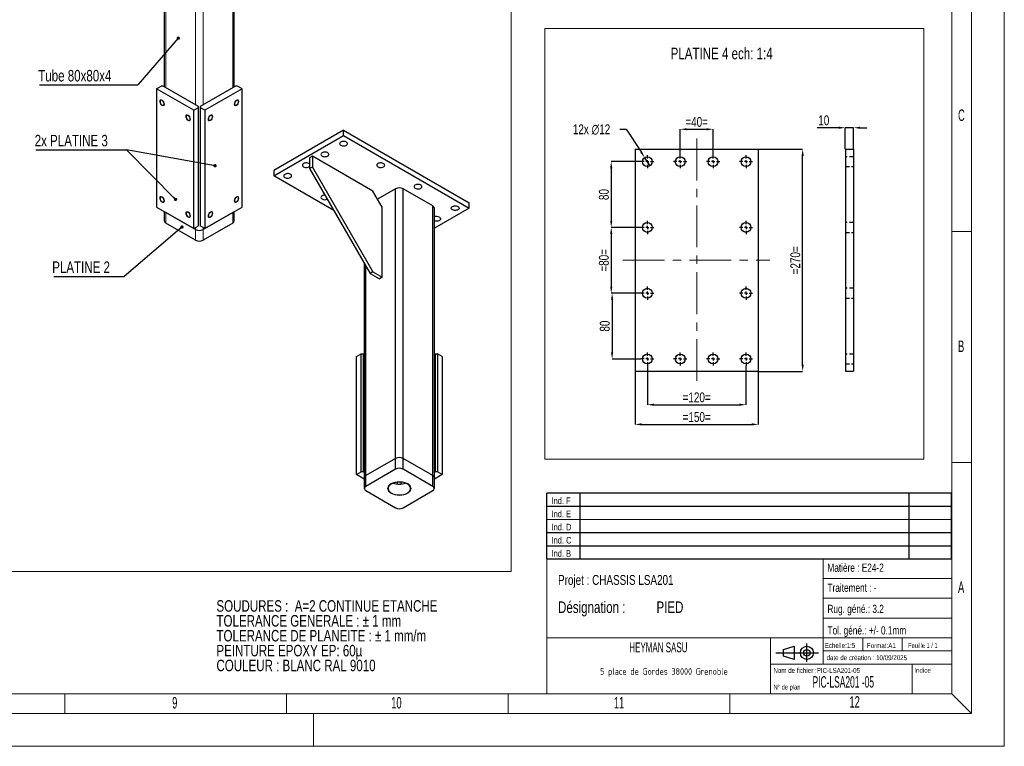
# Model space of a CAD drawing. Header units: millimetres. Extents: x 0 to 841, y 0 to 594.
# Tile 5 of 8: x 542 to 841, y 0 to 221. Entities that reach past the tile are written whole.
import ezdxf

# ---------------------------------------------------------------- set-up
doc = ezdxf.new("R2010")
doc.units = ezdxf.units.MM
doc.header["$PDSIZE"] = -1
doc.linetypes.add('CENTERX2', pattern=[20.32, 12.7, -2.54, 2.54, -2.54])
doc.linetypes.add('HIDDEN', pattern=[1.905, 1.27, -0.635])
for name, color, linetype in [('COTES', 1, 'Continuous'), ('NOTES', 6, 'Continuous'), ('TRAIT-FINS', 9, 'Continuous'), ('TRAIT-MIXTES', 3, 'CENTERX2'), ('TRAIT-TIRET', 2, 'HIDDEN')]:
    doc.layers.add(name, color=color, linetype=linetype)
doc.layers.add('TRAIT-FORT', color=4, linetype='Continuous', lineweight=25)
doc.styles.add('SLDTEXTSTYLE0', font='TXT', dxfattribs={"width": 0.75})
doc.styles.add('SLDTEXTSTYLE1', font='TXT', dxfattribs={"width": 0.605})
doc.styles.add('SLDTEXTSTYLE2', font='TXT', dxfattribs={"width": 0.692308})
doc.styles.add('SLDTEXTSTYLE3', font='TXT', dxfattribs={"width": 0.7})
doc.styles.add('SLDTEXTSTYLE4', font='TXT', dxfattribs={"width": 0.548009})
doc.styles.add('SLDTEXTSTYLE5', font='ISOCP3', dxfattribs={"width": 0.96})
doc.dimstyles.new('SLDDIMSTYLE1', dxfattribs={"dimtxt": 3, "dimasz": 2, "dimexe": 0, "dimexo": 0.0625, "dimgap": 0.75, "dimtad": 1, "dimlfac": 4, "dimrnd": 1e-09, "dimzin": 12, "dimdsep": 46, "dimtxsty": 'SLDTEXTSTYLE0', "dimsah": 1, "dimcen": 0.09, "dimadec": 0, "dimazin": 3, "dimtfac": 1, "dimtofl": 0, "dimtmove": 0, "dimatfit": 3, "dimfxl": 1, "dimfrac": 2, "dimtolj": 1, "dimtzin": 12, "dimarcsym": 0})
doc.dimstyles.new('SLDDIMSTYLE2', dxfattribs={"dimtxt": 3, "dimasz": 2, "dimexe": 0, "dimexo": 0.0625, "dimgap": 0.75, "dimtad": 1, "dimlfac": 4, "dimrnd": 1e-09, "dimzin": 12, "dimdsep": 46, "dimtxsty": 'SLDTEXTSTYLE0', "dimsah": 1, "dimcen": 0.09, "dimadec": 0, "dimazin": 3, "dimtfac": 1, "dimtmove": 0, "dimatfit": 0, "dimfxl": 1, "dimfrac": 2, "dimtolj": 1, "dimtzin": 12, "dimarcsym": 0})
doc.dimstyles.new('SLDDIMSTYLE3', dxfattribs={"dimtxt": 3, "dimasz": 2, "dimexe": 0, "dimexo": 0.0625, "dimgap": 0.75, "dimtad": 0, "dimtih": 1, "dimtoh": 1, "dimlfac": 4, "dimrnd": 1e-09, "dimzin": 12, "dimdsep": 46, "dimtxsty": 'SLDTEXTSTYLE0', "dimblk1": 'NONE', "dimsah": 1, "dimcen": 0, "dimadec": 0, "dimazin": 3, "dimtfac": 1, "dimtmove": 0, "dimatfit": 3, "dimldrblk": 'NONE', "dimfxl": 1, "dimfrac": 2, "dimtolj": 1, "dimtzin": 12, "dimarcsym": 0})
doc.dimstyles.new('SLDDIMSTYLE7', dxfattribs={"dimtxt": 0.18, "dimasz": 1, "dimexe": 0, "dimexo": 0.0625, "dimgap": 0, "dimtad": 0, "dimtih": 1, "dimtoh": 1, "dimdec": 0, "dimrnd": 1e-09, "dimzin": 0, "dimdsep": 46, "dimtxsty": 'Standard', "dimblk1": 'DOT', "dimblk2": 'DOT', "dimsah": 1, "dimcen": 0.09, "dimadec": 0, "dimazin": 0, "dimtfac": 1, "dimtdec": 0, "dimtofl": 0, "dimtmove": 0, "dimatfit": 3, "dimldrblk": 'DOT', "dimfxl": 1, "dimfrac": 2, "dimtolj": 1, "dimtzin": 0, "dimarcsym": 0})

# ---------------------------------------------------------------- blocks, each defined once
blk = doc.blocks.new('TAB MODIFS')
for p, q in [((123, 20), (0, 20)), ((0, 0), (0, 20)), ((10, 20), (10, 0)), ((110, 20), (110, 0)), ((123, 0), (123, 20)), ((0, 16), (123, 16)), ((0, 8), (123, 8)), ((0, 4), (123, 4)), ((0, 0), (123, 0))]:
    blk.add_line(p, q)
at = {"color": 7, "linetype": 'Continuous', "lineweight": 18}
blk.add_line((0, 12), (123, 12), dxfattribs=at)
at = {"color": 7}
for tag in ['AUTOATTR0', 'AUTOATTR1', 'AUTOATTR2', 'AUTOATTR3', 'AUTOATTR4', 'AUTOATTR5', 'AUTOATTR6', 'AUTOATTR7', 'AUTOATTR8', 'AUTOATTR9']:
    blk.add_attdef(tag, (0, 0), '', height=1, dxfattribs=at)
at = {"layer": 'NOTES', "color": 211, "char_height": 2, "attachment_point": 1, "style": 'SLDTEXTSTYLE0'}
for s, insert in [('Ind. F', (1.36, 18.66)), ('Ind. E', (1.36, 14.66)), ('Ind. D', (1.36, 10.66)), ('Ind. C', (1.36, 6.66)), ('Ind. B', (1.36, 2.66))]:
    blk.add_mtext(s, dxfattribs=dict(at, insert=insert))
blk = doc.blocks.new('Bloc2')
for p, q in [((2.32, 3.8), (5.55, 4.8)), ((2.32, 1.8), (2.32, 3.8)), ((5.55, 4.8), (5.55, 0.8)), ((9.48, 0), (9.48, 5.6)), ((0, 2.8), (12.98, 2.8)), ((5.55, 0.8), (2.32, 1.8))]:
    blk.add_line(p, q)
for radius in [2, 1]:
    blk.add_circle((9.48, 2.8), radius)
blk = doc.blocks.new('SW_NOTE_0')
at = {"layer": 'NOTES', "color": 0, "char_height": 3.5, "attachment_point": 1, "style": 'SLDTEXTSTYLE0'}
for s, insert in [('SOUDURES :  A=2 CONTINUE ETANCHE', (0, 4.51)), ('TOLERANCE GENERALE : ± 1 mm', (0, -0.01)), ('TOLERANCE DE PLANEITE : ± 1 mm/m', (0, -4.54)), ('PEINTURE EPOXY EP: 60µ', (0, -9.07)), ('COULEUR : BLANC RAL 9010', (0, -13.59))]:
    blk.add_mtext(s, dxfattribs=dict(at, insert=insert))
blk = doc.blocks.new('SW_NOTE_1')
at = {"layer": 'NOTES', "color": 0, "char_height": 3.5, "attachment_point": 1, "style": 'SLDTEXTSTYLE0'}
for s, insert in [('Désignation :', (0, 4.51)), ('PIED', (29.93, 4.51))]:
    blk.add_mtext(s, dxfattribs=dict(at, insert=insert))
blk = doc.blocks.new('SW_NOTE_2')
at = {"layer": 'NOTES', "color": 0, "insert": (20.94, 2.58), "char_height": 2, "attachment_point": 2, "style": 'SLDTEXTSTYLE5'}
blk.add_mtext('5 place de Gordes 38000 Grenoble', dxfattribs=at)
blk = doc.blocks.new('SW_NOTE_19')
at = {"layer": 'NOTES', "color": 0}
blk.add_line((-27.5, 0), (0, 0), dxfattribs=at)
blk.add_line((-27.5, 0), (0, 0), dxfattribs=at)
at = {"layer": 'NOTES', "color": 0, "insert": (-27.87, 4.55), "char_height": 3.5, "attachment_point": 1, "style": 'SLDTEXTSTYLE0'}
blk.add_mtext('2x PLATINE 3', dxfattribs=at)
blk = doc.blocks.new('_Dot')
at = {"color": 0, "linetype": 'ByBlock', "lineweight": -2}
blk.add_line((-0.5, 0), (-1, 0), dxfattribs=at)
at = {"color": 0, "linetype": 'ByBlock', "const_width": 0.5}
blk.add_lwpolyline([(-0.25, 0, 1), (0.25, 0, 1)], format="xyb", close=True, dxfattribs=at)
blk = doc.blocks.new('SW_NOTE_20')
at = {"layer": 'NOTES', "color": 0}
blk.add_line((-21.38, 0), (0, 0), dxfattribs=at)
at = {"layer": 'NOTES', "color": 0, "insert": (-21.87, 4.62), "char_height": 3.5, "attachment_point": 1, "style": 'SLDTEXTSTYLE0'}
blk.add_mtext('PLATINE 2', dxfattribs=at)
blk = doc.blocks.new('SW_NOTE_21')
at = {"layer": 'NOTES', "color": 0}
blk.add_line((-29.89, 0), (0, 0), dxfattribs=at)
at = {"layer": 'NOTES', "color": 0, "insert": (-30.27, 4.53), "char_height": 3.5, "attachment_point": 1, "style": 'SLDTEXTSTYLE0'}
blk.add_mtext('Tube 80x80x4', dxfattribs=at)
blk = doc.blocks.new('_D_66')
at = {"layer": 'COTES', "color": 0, "lineweight": -2, "transparency": 16777216}
for p, q in [((730.4, 157.7), (721.48, 157.7)), ((721.48, 155.7), (721.48, 139.7)), ((730.4, 137.7), (721.48, 137.7))]:
    blk.add_line(p, q, dxfattribs=at)
at = {"layer": 'COTES', "color": 0, "transparency": 16777216}
for points in [[(721.15, 155.7), (721.81, 155.7), (721.48, 157.7)], [(721.15, 139.7), (721.81, 139.7), (721.48, 137.7)]]:
    blk.add_solid(points, dxfattribs=at)
at = {"layer": 'Defpoints', "color": 0, "transparency": 16777216}
for p in [(730.46, 157.7), (721.48, 137.7), (730.46, 137.7)]:
    blk.add_point(p, dxfattribs=at)
at = {"layer": 'COTES', "color": 0, "transparency": 16777216, "insert": (717.73, 147.7), "char_height": 3, "attachment_point": 2, "rotation": 90, "style": 'SLDTEXTSTYLE0'}
blk.add_mtext('\\A1;=80=', dxfattribs=at)
blk = doc.blocks.new('_D_67')
at = {"layer": 'COTES', "color": 0, "lineweight": -2, "transparency": 16777216}
for p, q in [((730.4, 177.7), (721.48, 177.7)), ((721.48, 175.7), (721.48, 159.7)), ((730.4, 157.7), (721.48, 157.7))]:
    blk.add_line(p, q, dxfattribs=at)
at = {"layer": 'COTES', "color": 0, "transparency": 16777216}
for points in [[(721.15, 175.7), (721.81, 175.7), (721.48, 177.7)], [(721.15, 159.7), (721.81, 159.7), (721.48, 157.7)]]:
    blk.add_solid(points, dxfattribs=at)
at = {"layer": 'Defpoints', "color": 0, "transparency": 16777216}
for p in [(730.46, 177.7), (721.48, 157.7), (730.46, 157.7)]:
    blk.add_point(p, dxfattribs=at)
at = {"layer": 'COTES', "color": 0, "transparency": 16777216, "insert": (717.73, 167.7), "char_height": 3, "attachment_point": 2, "rotation": 90, "style": 'SLDTEXTSTYLE0'}
blk.add_mtext('\\A1;80', dxfattribs=at)
blk = doc.blocks.new('_D_68')
at = {"layer": 'COTES', "color": 0, "lineweight": -2, "transparency": 16777216}
for p, q in [((730.4, 137.7), (721.75, 137.7)), ((721.75, 135.7), (721.75, 119.7)), ((730.4, 117.7), (721.75, 117.7))]:
    blk.add_line(p, q, dxfattribs=at)
at = {"layer": 'COTES', "color": 0, "transparency": 16777216}
for points in [[(721.42, 135.7), (722.09, 135.7), (721.75, 137.7)], [(721.42, 119.7), (722.09, 119.7), (721.75, 117.7)]]:
    blk.add_solid(points, dxfattribs=at)
at = {"layer": 'Defpoints', "color": 0, "transparency": 16777216}
for p in [(730.46, 137.7), (721.75, 117.7), (730.46, 117.7)]:
    blk.add_point(p, dxfattribs=at)
at = {"layer": 'COTES', "color": 0, "transparency": 16777216, "insert": (718, 127.7), "char_height": 3, "attachment_point": 2, "rotation": 90, "style": 'SLDTEXTSTYLE0'}
blk.add_mtext('\\A1;80', dxfattribs=at)
blk = doc.blocks.new('_D_69')
at = {"layer": 'COTES', "color": 0, "lineweight": -2, "transparency": 16777216}
for p, q in [((742.46, 179.76), (742.46, 187.55)), ((744.46, 187.55), (750.46, 187.55)), ((752.46, 179.76), (752.46, 187.55))]:
    blk.add_line(p, q, dxfattribs=at)
at = {"layer": 'COTES', "color": 0, "transparency": 16777216}
for points in [[(744.46, 187.88), (744.46, 187.21), (742.46, 187.55)], [(750.46, 187.88), (750.46, 187.21), (752.46, 187.55)]]:
    blk.add_solid(points, dxfattribs=at)
at = {"layer": 'Defpoints', "color": 0, "transparency": 16777216}
for p in [(752.46, 187.55), (742.46, 179.7), (752.46, 179.7)]:
    blk.add_point(p, dxfattribs=at)
at = {"layer": 'COTES', "color": 0, "transparency": 16777216, "insert": (747.46, 191.3), "char_height": 3, "attachment_point": 2, "style": 'SLDTEXTSTYLE0'}
blk.add_mtext('\\A1;=40=', dxfattribs=at)
blk = doc.blocks.new('_D_70')
at = {"layer": 'COTES', "color": 0, "lineweight": -2, "transparency": 16777216}
for p, q in [((732.46, 115.64), (732.46, 103.8)), ((762.46, 115.64), (762.46, 103.8)), ((734.46, 103.8), (760.46, 103.8))]:
    blk.add_line(p, q, dxfattribs=at)
at = {"layer": 'COTES', "color": 0, "transparency": 16777216}
for points in [[(734.46, 104.14), (734.46, 103.47), (732.46, 103.8)], [(760.46, 104.14), (760.46, 103.47), (762.46, 103.8)]]:
    blk.add_solid(points, dxfattribs=at)
at = {"layer": 'Defpoints', "color": 0, "transparency": 16777216}
for p in [(732.46, 115.7), (762.46, 115.7), (762.46, 103.8)]:
    blk.add_point(p, dxfattribs=at)
at = {"layer": 'COTES', "color": 0, "transparency": 16777216, "insert": (747.46, 107.55), "char_height": 3, "attachment_point": 2, "style": 'SLDTEXTSTYLE0'}
blk.add_mtext('\\A1;=120=', dxfattribs=at)
blk = doc.blocks.new('_D_71')
at = {"layer": 'COTES', "color": 0, "lineweight": -2, "transparency": 16777216}
for p, q in [((728.71, 113.89), (728.71, 97.82)), ((766.21, 113.89), (766.21, 97.82)), ((730.71, 97.82), (764.21, 97.82))]:
    blk.add_line(p, q, dxfattribs=at)
at = {"layer": 'COTES', "color": 0, "transparency": 16777216}
for points in [[(730.71, 98.15), (730.71, 97.49), (728.71, 97.82)], [(764.21, 98.15), (764.21, 97.49), (766.21, 97.82)]]:
    blk.add_solid(points, dxfattribs=at)
at = {"layer": 'Defpoints', "color": 0, "transparency": 16777216}
for p in [(728.71, 113.95), (766.21, 113.95), (766.21, 97.82)]:
    blk.add_point(p, dxfattribs=at)
at = {"layer": 'COTES', "color": 0, "transparency": 16777216, "insert": (747.46, 101.57), "char_height": 3, "attachment_point": 2, "style": 'SLDTEXTSTYLE0'}
blk.add_mtext('\\A1;=150=', dxfattribs=at)
blk = doc.blocks.new('_D_72')
at = {"layer": 'COTES', "color": 0, "lineweight": -2, "transparency": 16777216}
for p, q in [((766.27, 181.45), (779.69, 181.45)), ((779.69, 115.95), (779.69, 179.45)), ((766.27, 113.95), (779.69, 113.95))]:
    blk.add_line(p, q, dxfattribs=at)
at = {"layer": 'COTES', "color": 0, "transparency": 16777216}
for points in [[(779.36, 179.45), (780.03, 179.45), (779.69, 181.45)], [(779.36, 115.95), (780.03, 115.95), (779.69, 113.95)]]:
    blk.add_solid(points, dxfattribs=at)
at = {"layer": 'Defpoints', "color": 0, "transparency": 16777216}
for p in [(766.21, 181.45), (779.69, 181.45), (766.21, 113.95)]:
    blk.add_point(p, dxfattribs=at)
at = {"layer": 'COTES', "color": 0, "transparency": 16777216, "insert": (775.94, 147.7), "char_height": 3, "attachment_point": 2, "rotation": 90, "style": 'SLDTEXTSTYLE0'}
blk.add_mtext('\\A1;=270=', dxfattribs=at)
blk = doc.blocks.new('_D_73')
at = {"layer": 'COTES', "color": 0, "lineweight": -2, "transparency": 16777216}
for p, q in [((724.06, 187.55), (726.06, 187.55)), ((726.06, 187.55), (730.55, 180.64)), ((733.28, 176.44), (731.64, 178.96))]:
    blk.add_line(p, q, dxfattribs=at)
at = {"layer": 'COTES', "color": 0, "transparency": 16777216}
blk.add_solid([(730.83, 180.82), (730.27, 180.45), (731.64, 178.96)], dxfattribs=at)
at = {"layer": 'Defpoints', "color": 0, "transparency": 16777216}
for p in [(731.64, 178.96), (733.28, 176.44)]:
    blk.add_point(p, dxfattribs=at)
at = {"layer": 'COTES', "color": 0, "transparency": 16777216, "insert": (709.81, 189.05), "char_height": 3, "attachment_point": 1, "style": 'SLDTEXTSTYLE0'}
blk.add_mtext('\\A1;12x ∅12', dxfattribs=at)
blk = doc.blocks.new('_None')
blk = doc.blocks.new('SW_CENTERMARKSYMBOL_83')
at = {"layer": 'TRAIT-MIXTES', "color": 0}
for p, q in [((-1, 0), (-2, 0)), ((0, 0), (-0.5, 0)), ((0, 1), (0, 2)), ((0, 0), (0, 0.5)), ((0, 0), (0, -0.5)), ((0, 0), (0.5, 0)), ((1, 0), (2, 0)), ((0, -1), (0, -2))]:
    blk.add_line(p, q, dxfattribs=at)
blk = doc.blocks.new('SW_CENTERMARKSYMBOL_84')
at = {"layer": 'TRAIT-MIXTES', "color": 0}
for p, q in [((-1, 0), (-2, 0)), ((0, 0), (-0.5, 0)), ((0, 1), (0, 2)), ((0, 0), (0, 0.5)), ((0, 0), (0, -0.5)), ((0, 0), (0.5, 0)), ((1, 0), (2, 0)), ((0, -1), (0, -2))]:
    blk.add_line(p, q, dxfattribs=at)
blk = doc.blocks.new('SW_CENTERMARKSYMBOL_85')
at = {"layer": 'TRAIT-MIXTES', "color": 0}
for p, q in [((-1, 0), (-2, 0)), ((0, 0), (-0.5, 0)), ((0, 1), (0, 2)), ((0, 0), (0, 0.5)), ((0, 0), (0, -0.5)), ((0, 0), (0.5, 0)), ((1, 0), (2, 0)), ((0, -1), (0, -2))]:
    blk.add_line(p, q, dxfattribs=at)
blk = doc.blocks.new('SW_CENTERMARKSYMBOL_86')
at = {"layer": 'TRAIT-MIXTES', "color": 0}
for p, q in [((-1, 0), (-2, 0)), ((0, 0), (-0.5, 0)), ((0, 1), (0, 2)), ((0, 0), (0, 0.5)), ((0, 0), (0, -0.5)), ((0, 0), (0.5, 0)), ((1, 0), (2, 0)), ((0, -1), (0, -2))]:
    blk.add_line(p, q, dxfattribs=at)
blk = doc.blocks.new('SW_CENTERMARKSYMBOL_87')
at = {"layer": 'TRAIT-MIXTES', "color": 0}
for p, q in [((-1, 0), (-2, 0)), ((0, 0), (-0.5, 0)), ((0, 1), (0, 2)), ((0, 0), (0, 0.5)), ((0, 0), (0, -0.5)), ((0, 0), (0.5, 0)), ((1, 0), (2, 0)), ((0, -1), (0, -2))]:
    blk.add_line(p, q, dxfattribs=at)
blk = doc.blocks.new('SW_CENTERMARKSYMBOL_88')
at = {"layer": 'TRAIT-MIXTES', "color": 0}
for p, q in [((-1, 0), (-2, 0)), ((0, 0), (-0.5, 0)), ((0, 1), (0, 2)), ((0, 0), (0, 0.5)), ((0, 0), (0, -0.5)), ((0, 0), (0.5, 0)), ((1, 0), (2, 0)), ((0, -1), (0, -2))]:
    blk.add_line(p, q, dxfattribs=at)
blk = doc.blocks.new('SW_CENTERMARKSYMBOL_89')
at = {"layer": 'TRAIT-MIXTES', "color": 0}
for p, q in [((-1, 0), (-2, 0)), ((0, 0), (-0.5, 0)), ((0, 1), (0, 2)), ((0, 0), (0, 0.5)), ((0, 0), (0, -0.5)), ((0, 0), (0.5, 0)), ((1, 0), (2, 0)), ((0, -1), (0, -2))]:
    blk.add_line(p, q, dxfattribs=at)
blk = doc.blocks.new('SW_CENTERMARKSYMBOL_90')
at = {"layer": 'TRAIT-MIXTES', "color": 0}
for p, q in [((-1, 0), (-2, 0)), ((0, 0), (-0.5, 0)), ((0, 1), (0, 2)), ((0, 0), (0, 0.5)), ((0, 0), (0, -0.5)), ((0, 0), (0.5, 0)), ((1, 0), (2, 0)), ((0, -1), (0, -2))]:
    blk.add_line(p, q, dxfattribs=at)
blk = doc.blocks.new('SW_CENTERMARKSYMBOL_91')
at = {"layer": 'TRAIT-MIXTES', "color": 0}
for p, q in [((-1, 0), (-2, 0)), ((0, 0), (-0.5, 0)), ((0, 1), (0, 2)), ((0, 0), (0, 0.5)), ((0, 0), (0, -0.5)), ((0, 0), (0.5, 0)), ((1, 0), (2, 0)), ((0, -1), (0, -2))]:
    blk.add_line(p, q, dxfattribs=at)
blk = doc.blocks.new('SW_CENTERMARKSYMBOL_92')
at = {"layer": 'TRAIT-MIXTES', "color": 0}
for p, q in [((-1, 0), (-2, 0)), ((0, 0), (-0.5, 0)), ((0, 1), (0, 2)), ((0, 0), (0, 0.5)), ((0, 0), (0, -0.5)), ((0, 0), (0.5, 0)), ((1, 0), (2, 0)), ((0, -1), (0, -2))]:
    blk.add_line(p, q, dxfattribs=at)
blk = doc.blocks.new('SW_CENTERMARKSYMBOL_93')
at = {"layer": 'TRAIT-MIXTES', "color": 0}
for p, q in [((-1, 0), (-2, 0)), ((0, 0), (-0.5, 0)), ((0, 1), (0, 2)), ((0, 0), (0, 0.5)), ((0, 0), (0, -0.5)), ((0, 0), (0.5, 0)), ((1, 0), (2, 0)), ((0, -1), (0, -2))]:
    blk.add_line(p, q, dxfattribs=at)
blk = doc.blocks.new('SW_CENTERMARKSYMBOL_94')
at = {"layer": 'TRAIT-MIXTES', "color": 0}
for p, q in [((-1, 0), (-2, 0)), ((0, 0), (-0.5, 0)), ((0, 1), (0, 2)), ((0, 0), (0, 0.5)), ((0, 0), (0, -0.5)), ((0, 0), (0.5, 0)), ((1, 0), (2, 0)), ((0, -1), (0, -2))]:
    blk.add_line(p, q, dxfattribs=at)
blk = doc.blocks.new('_D_74')
at = {"layer": 'COTES', "color": 0, "lineweight": -2, "transparency": 16777216}
for p, q in [((790.66, 188.02), (784.06, 188.02)), ((792.66, 181.51), (792.66, 188.02)), ((795.16, 188.02), (792.66, 188.02)), ((795.16, 181.51), (795.16, 188.02)), ((797.16, 188.02), (799.16, 188.02))]:
    blk.add_line(p, q, dxfattribs=at)
at = {"layer": 'COTES', "color": 0, "transparency": 16777216}
for points in [[(790.66, 188.35), (790.66, 187.68), (792.66, 188.02)], [(797.16, 188.35), (797.16, 187.68), (795.16, 188.02)]]:
    blk.add_solid(points, dxfattribs=at)
at = {"layer": 'Defpoints', "color": 0, "transparency": 16777216}
for p in [(795.16, 188.02), (792.66, 181.45), (795.16, 181.45)]:
    blk.add_point(p, dxfattribs=at)
at = {"layer": 'COTES', "color": 0, "transparency": 16777216, "insert": (786.12, 191.77), "char_height": 3, "attachment_point": 2, "style": 'SLDTEXTSTYLE0'}
blk.add_mtext('\\A1;10', dxfattribs=at)

msp = doc.modelspace()

# ---------------------------------------------------------------- linework, layer by layer
at = {"lineweight": 18}
for p, q in [((841.001, -0.0569), (841.001, 593.9431)), ((831.001, 9.9431), (831.001, 583.9431)), ((825.001, 15.9431), (825.001, 577.9431)), ((691.0538, 331.3518), (691.0538, 53.1256)), ((701.338, 218.1568), (816.5317, 218.1568)), ((701.338, 218.1568), (701.338, 87.2378)), ((816.5317, 218.1568), (816.5317, 87.2378)), ((831.001, 156.4431), (825.001, 156.4431)), ((701.338, 87.2378), (816.5317, 87.2378)), ((831.001, 86.1931), (825.001, 86.1931)), ((701.945, 56.9431), (701.945, 15.9431)), ((824.945, 56.9431), (701.945, 56.9431)), ((785.945, 56.9431), (785.945, 24.9431)), ((370.2269, 53.1256), (691.0538, 53.1256)), ((785.945, 50.9431), (824.945, 50.9431)), ((785.945, 44.9431), (824.945, 44.9431)), ((785.945, 38.9431), (824.945, 38.9431)), ((701.945, 32.9431), (824.945, 32.9431)), ((769.945, 32.9431), (769.945, 15.9431)), ((797.945, 32.9431), (797.945, 28.9431)), ((809.945, 32.9431), (809.945, 28.9431)), ((785.945, 28.9431), (824.945, 28.9431)), ((769.945, 24.9431), (824.945, 24.9431)), ((812.945, 24.9431), (812.945, 15.9431)), ((16.001, 15.9431), (825.001, 15.9431)), ((647.001, 15.9431), (469.001, 15.9431)), ((555.3346, 9.9431), (555.3346, 15.9431)), ((622.7513, 9.9431), (622.7513, 15.9431)), ((690.168, 9.9431), (690.168, 15.9431)), ((757.5847, 9.9431), (757.5847, 15.9431)), ((831.001, 9.9431), (825.001, 15.9431)), ((831.001, 9.9431), (10.001, 9.9431)), ((631.001, -0.0569), (631.001, 9.9431)), ((841.001, -0.0569), (0.001, -0.0569))]:
    msp.add_line(p, q, dxfattribs=at)
at = {"layer": 'TRAIT-FINS', "lineweight": 18}
for p, q in [((586.0433, 200.1655), (586.0433, 238.5438)), ((606.4079, 200.1655), (606.4079, 238.5438)), ((595.0942, 194.9405), (595.0942, 233.3188)), ((597.357, 194.9405), (597.357, 233.3188)), ((586.0433, 162.278), (586.0433, 162.2783)), ((586.0433, 159.0118), (586.0433, 162.278)), ((606.4079, 162.278), (606.4079, 162.2783)), ((606.4079, 159.0118), (606.4079, 162.278)), ((595.0942, 157.053), (595.0942, 157.7064)), ((595.0942, 153.7868), (595.0942, 157.053)), ((597.357, 157.053), (597.357, 157.7064)), ((597.357, 153.7868), (597.357, 157.053))]:
    msp.add_line(p, q, dxfattribs=at)
at = {"layer": 'TRAIT-FINS', "lineweight": 18, "flags": 128}
for points in [[(585.619, 195.1848), (585.5652, 194.9034), (585.4119, 194.727), (585.1825, 194.6825), (584.9119, 194.7765), (584.6413, 194.9949), (584.4119, 195.3043), (584.2586, 195.6577), (584.2048, 196.0013), (584.2586, 196.2827), (584.4119, 196.4591), (584.6413, 196.5037), (584.9119, 196.4096), (585.1825, 196.1912), (585.4119, 195.8818), (585.5652, 195.5284), (585.619, 195.1848)], [(608.2464, 196.0013), (608.1926, 195.6577), (608.0393, 195.3043), (607.8099, 194.9949), (607.5393, 194.7765), (607.2687, 194.6825), (607.0393, 194.727), (606.886, 194.9034), (606.8322, 195.1848), (606.886, 195.5284), (607.0393, 195.8818), (607.2687, 196.1912), (607.5393, 196.4096), (607.8099, 196.5037), (608.0393, 196.4591), (608.1926, 196.2827), (608.2464, 196.0013)], [(593.5386, 190.613), (593.4848, 190.3316), (593.3315, 190.1551), (593.1021, 190.1106), (592.8315, 190.2046), (592.5609, 190.423), (592.3315, 190.7324), (592.1782, 191.0858), (592.1244, 191.4294), (592.1782, 191.7108), (592.3315, 191.8872), (592.5609, 191.9318), (592.8315, 191.8377), (593.1021, 191.6193), (593.3315, 191.3099), (593.4848, 190.9565), (593.5386, 190.613)], [(600.3268, 191.4294), (600.273, 191.0858), (600.1197, 190.7324), (599.8903, 190.423), (599.6197, 190.2046), (599.3491, 190.1106), (599.1197, 190.1551), (598.9664, 190.3316), (598.9126, 190.613), (598.9664, 190.9565), (599.1197, 191.3099), (599.3491, 191.6193), (599.6197, 191.8377), (599.8903, 191.9318), (600.1197, 191.8872), (600.273, 191.7108), (600.3268, 191.4294)], [(585.619, 165.7894), (585.5652, 165.508), (585.4119, 165.3316), (585.1825, 165.287), (584.9119, 165.381), (584.6413, 165.5994), (584.4119, 165.9088), (584.2586, 166.2622), (584.2048, 166.6058), (584.2586, 166.8872), (584.4119, 167.0636), (584.6413, 167.1082), (584.9119, 167.0141), (585.1825, 166.7958), (585.4119, 166.4863), (585.5652, 166.1329), (585.619, 165.7894)], [(608.2464, 166.6058), (608.1926, 166.2622), (608.0393, 165.9088), (607.8099, 165.5994), (607.5393, 165.381), (607.2687, 165.287), (607.0393, 165.3316), (606.886, 165.508), (606.8322, 165.7894), (606.886, 166.1329), (607.0393, 166.4863), (607.2687, 166.7958), (607.5393, 167.0141), (607.8099, 167.1082), (608.0393, 167.0636), (608.1926, 166.8872), (608.2464, 166.6058)], [(593.5386, 161.2175), (593.4848, 160.9361), (593.3315, 160.7597), (593.1021, 160.7151), (592.8315, 160.8092), (592.5609, 161.0275), (592.3315, 161.337), (592.1782, 161.6904), (592.1244, 162.0339), (592.1782, 162.3153), (592.3315, 162.4917), (592.5609, 162.5363), (592.8315, 162.4422), (593.1021, 162.2239), (593.3315, 161.9144), (593.4848, 161.561), (593.5386, 161.2175)], [(600.3268, 162.0339), (600.273, 161.6904), (600.1197, 161.337), (599.8903, 161.0275), (599.6197, 160.8092), (599.3491, 160.7151), (599.1197, 160.7597), (598.9664, 160.9361), (598.9126, 161.2175), (598.9664, 161.561), (599.1197, 161.9144), (599.3491, 162.2239), (599.6197, 162.4422), (599.8903, 162.5363), (600.1197, 162.4917), (600.273, 162.3153), (600.3268, 162.0339)], [(654.5132, 76.8576), (653.7328, 77.5318), (653.4588, 78.3271), (653.7328, 79.1224), (654.5132, 79.7967), (655.6811, 80.2472), (657.0588, 80.4054), (658.4364, 80.2472), (659.6044, 79.7967), (660.3847, 79.1224), (660.6588, 78.3271), (660.3847, 77.5318), (659.6044, 76.8576), (658.4364, 76.4071), (657.0588, 76.2489), (655.6811, 76.4071), (654.5132, 76.8576)]]:
    msp.add_lwpolyline(points, dxfattribs=at)
at = {"layer": 'TRAIT-FORT', "lineweight": 25}
for p, q in [((585.5746, 238.8143), (585.5746, 200.436)), ((606.8766, 200.436), (606.8766, 238.8143)), ((583.2148, 199.8389), (584.6291, 200.6553)), ((585.1947, 200.6553), (584.6291, 200.6553)), ((595.9428, 194.4506), (585.1947, 200.6553)), ((607.2565, 200.6553), (596.5085, 194.4506)), ((607.8222, 200.6553), (607.2565, 200.6553)), ((609.2364, 199.8389), (607.8222, 200.6553)), ((594.5286, 193.3076), (583.2148, 199.8389)), ((583.2148, 199.8389), (583.2148, 163.9111)), ((609.2364, 199.8389), (597.9227, 193.3076)), ((609.2364, 163.9111), (609.2364, 199.8389)), ((594.5286, 193.3076), (595.9428, 194.124)), ((594.5286, 157.3798), (594.5286, 193.3076)), ((595.9428, 194.124), (595.9428, 194.4506)), ((595.9428, 158.1963), (595.9428, 194.124)), ((596.5085, 194.4506), (596.5085, 194.124)), ((597.9227, 193.3076), (596.5085, 194.124)), ((596.5085, 194.124), (596.5085, 158.1963)), ((597.9227, 193.3076), (597.9227, 157.3798)), ((640.0882, 187.2501), (618.875, 175.004)), ((618.875, 173.3709), (640.0882, 185.617)), ((640.0882, 185.617), (640.0882, 187.2501)), ((640.0882, 187.2501), (678.272, 165.2071)), ((640.0882, 185.617), (678.272, 163.574)), ((728.7125, 181.452), (766.2125, 181.452)), ((728.7125, 181.452), (728.7125, 113.952)), ((766.2125, 113.952), (766.2125, 181.452)), ((792.6637, 181.452), (792.6637, 113.952)), ((792.6637, 181.452), (795.1637, 181.452)), ((795.1637, 181.452), (795.1637, 113.952)), ((630.613, 179.3307), (629.7644, 178.8408)), ((629.7644, 178.8408), (629.7644, 175.5747)), ((630.613, 179.3307), (630.613, 176.0645)), ((648.9978, 168.7174), (630.613, 179.3307)), ((618.875, 175.004), (618.875, 173.3709)), ((630.613, 176.0645), (629.7644, 175.5747)), ((629.7644, 175.5747), (648.1492, 143.7313)), ((630.613, 176.0645), (648.9978, 144.2211)), ((637.1167, 162.8402), (618.875, 173.3709)), ((651.8262, 163.8184), (648.9978, 168.7174)), ((655.9274, 169.4521), (650.4119, 166.2681)), ((655.9274, 87.4714), (655.9274, 169.4521)), ((658.1901, 87.4714), (658.1901, 169.4521)), ((667.2411, 164.2271), (658.1901, 169.4521)), ((678.272, 163.574), (678.272, 165.2071)), ((583.2148, 163.9111), (594.5286, 157.3798)), ((585.5746, 162.5488), (585.5746, 159.6649)), ((586.0433, 162.278), (586.0186, 162.2926)), ((595.0942, 157.053), (586.0433, 162.278)), ((606.4079, 162.278), (597.357, 157.053)), ((597.9227, 157.3798), (609.2364, 163.9111)), ((606.4327, 162.2926), (606.4079, 162.278)), ((606.8766, 159.6649), (606.8766, 162.5488)), ((651.8262, 142.5883), (651.8262, 163.8184)), ((667.2411, 82.2464), (667.2411, 164.2271)), ((667.7097, 81.5933), (667.7097, 163.574)), ((678.272, 163.574), (667.7097, 157.4765)), ((595.0942, 153.7868), (586.0433, 159.0118)), ((606.4079, 159.0118), (597.357, 153.7868)), ((594.5286, 157.3798), (595.9428, 158.1963)), ((597.9227, 157.3798), (596.5085, 158.1963)), ((646.4078, 146.7475), (646.4078, 81.5933)), ((646.8764, 82.2464), (646.8764, 145.9358)), ((648.9978, 144.2211), (648.1492, 143.7313)), ((648.1492, 143.7313), (650.9777, 142.0985)), ((648.9978, 144.2211), (651.8262, 142.5883)), ((651.8262, 142.5883), (650.9777, 142.0985)), ((644.048, 118.5011), (645.4622, 119.3175)), ((644.048, 82.5733), (644.048, 118.5011)), ((645.4622, 83.3897), (645.4622, 119.3175)), ((645.4622, 119.3175), (646.0279, 119.3175)), ((646.0279, 119.3175), (646.0279, 83.3897)), ((646.0279, 119.3175), (646.4078, 119.0982)), ((667.7097, 119.0982), (668.0896, 119.3175)), ((668.0896, 83.3897), (668.0896, 119.3175)), ((668.0896, 119.3175), (668.6553, 119.3175)), ((668.6553, 119.3175), (668.6553, 83.3897)), ((670.0695, 118.5011), (668.6553, 119.3175)), ((670.0695, 118.5011), (670.0695, 82.5733)), ((728.7125, 113.952), (766.2125, 113.952)), ((792.6637, 113.952), (795.1637, 113.952)), ((655.9274, 87.4714), (646.8764, 82.2464)), ((655.9274, 84.2053), (655.9274, 87.4714)), ((667.2411, 82.2464), (658.1901, 87.4714)), ((658.1901, 84.2053), (658.1901, 87.4714)), ((655.9274, 84.2053), (646.8764, 78.9803)), ((667.2411, 78.9803), (658.1901, 84.2053)), ((644.048, 82.5733), (645.4622, 83.3897)), ((646.4078, 81.211), (644.048, 82.5733)), ((646.0279, 83.3897), (645.4622, 83.3897)), ((646.4078, 83.1704), (646.0279, 83.3897)), ((646.4078, 81.5933), (646.4078, 78.3271)), ((646.8764, 78.9803), (646.8764, 82.2464)), ((667.2411, 78.9803), (667.2411, 82.2464)), ((668.0896, 83.3897), (667.7097, 83.1704)), ((670.0695, 82.5733), (667.7097, 81.211)), ((667.7097, 78.3271), (667.7097, 81.5933)), ((668.6553, 83.3897), (668.0896, 83.3897)), ((670.0695, 82.5733), (668.6553, 83.3897)), ((656.4931, 79.6579), (656.4931, 80.2626)), ((657.6245, 79.6579), (657.6245, 80.2626)), ((646.8764, 77.674), (655.9274, 72.449)), ((658.1901, 72.449), (667.2411, 77.674))]:
    msp.add_line(p, q, dxfattribs=at)
at = {"layer": 'TRAIT-FORT', "lineweight": 25, "flags": 128}
for points in [[(585.5129, 195.2461), (585.4862, 195.4661), (585.4085, 195.6973), (585.2866, 195.9194), (585.1315, 196.1124), (584.9568, 196.2592), (584.7782, 196.3469), (584.6114, 196.3676), (584.4713, 196.3195), (584.3704, 196.2068), (584.3176, 196.0396), (584.3176, 195.8327), (584.3704, 195.6045), (584.4713, 195.3753), (584.6114, 195.1655), (584.7782, 194.9936), (584.9568, 194.875), (585.1315, 194.8202), (585.2866, 194.8341), (585.4085, 194.9154), (585.4862, 195.0569), (585.5129, 195.2461)], [(608.1404, 195.94), (608.1137, 196.1292), (608.0359, 196.2707), (607.9141, 196.352), (607.7589, 196.3659), (607.5842, 196.3111), (607.4056, 196.1925), (607.2388, 196.0206), (607.0987, 195.8108), (606.9978, 195.5816), (606.945, 195.3534), (606.945, 195.1465), (606.9978, 194.9793), (607.0987, 194.8666), (607.2388, 194.8185), (607.4056, 194.8392), (607.5842, 194.9269), (607.7589, 195.0737), (607.9141, 195.2667), (608.0359, 195.4888), (608.1137, 195.72), (608.1404, 195.94)], [(593.4325, 190.6742), (593.4058, 190.8942), (593.3281, 191.1255), (593.2062, 191.3475), (593.0511, 191.5405), (592.8764, 191.6874), (592.6978, 191.775), (592.531, 191.7957), (592.3909, 191.7476), (592.29, 191.6349), (592.2372, 191.4677), (592.2372, 191.2608), (592.29, 191.0326), (592.3909, 190.8034), (592.531, 190.5936), (592.6978, 190.4217), (592.8764, 190.3031), (593.0511, 190.2483), (593.2062, 190.2622), (593.3281, 190.3435), (593.4058, 190.485), (593.4325, 190.6742)], [(600.2208, 191.3681), (600.1941, 191.5573), (600.1163, 191.6988), (599.9945, 191.7801), (599.8393, 191.794), (599.6646, 191.7392), (599.486, 191.6206), (599.3192, 191.4488), (599.1791, 191.2389), (599.0782, 191.0097), (599.0254, 190.7815), (599.0254, 190.5746), (599.0782, 190.4074), (599.1791, 190.2947), (599.3192, 190.2466), (599.486, 190.2673), (599.6646, 190.355), (599.8393, 190.5018), (599.9945, 190.6949), (600.1163, 190.9169), (600.1941, 191.1481), (600.2208, 191.3681)], [(639.2397, 182.6779), (639.4774, 182.5715), (639.7534, 182.5025), (640.0505, 182.4754), (640.35, 182.4917), (640.633, 182.5505), (640.8818, 182.6481), (641.0807, 182.7784), (641.2173, 182.9331), (641.2829, 183.1026), (641.2734, 183.2762), (641.1895, 183.4429), (641.0364, 183.5924), (640.8237, 183.7152), (640.5648, 183.8036), (640.2759, 183.852), (639.9753, 183.8575), (639.6817, 183.8196), (639.4137, 183.7407), (639.1881, 183.6259), (639.019, 183.4823), (638.9171, 183.3189), (638.8888, 183.146), (638.9359, 182.9745), (639.0553, 182.8151), (639.2397, 182.6779)], [(633.5828, 179.4123), (633.8205, 179.3059), (634.0966, 179.2369), (634.3937, 179.2097), (634.6931, 179.2261), (634.9761, 179.2849), (635.2249, 179.3825), (635.4239, 179.5128), (635.5604, 179.6675), (635.626, 179.837), (635.6166, 180.0105), (635.5327, 180.1773), (635.3795, 180.3267), (635.1668, 180.4495), (634.9079, 180.5379), (634.6191, 180.5864), (634.3184, 180.5918), (634.0249, 180.5539), (633.7569, 180.4751), (633.5312, 180.3603), (633.3621, 180.2167), (633.2603, 180.0533), (633.2319, 179.8804), (633.279, 179.7089), (633.3985, 179.5495), (633.5828, 179.4123)], [(629.7644, 177.0281), (629.7227, 177.0611), (629.51, 177.1839), (629.2511, 177.2723), (628.9622, 177.3207), (628.6616, 177.3262), (628.368, 177.2883), (628.1, 177.2095), (627.8744, 177.0946), (627.7053, 176.951), (627.6034, 176.7876), (627.5751, 176.6148), (627.6221, 176.4432), (627.7416, 176.2839), (627.926, 176.1467), (627.926, 176.1467)], [(650.5534, 176.1467), (650.7911, 176.0402), (651.0671, 175.9713), (651.3642, 175.9441), (651.6637, 175.9605), (651.9467, 176.0193), (652.1955, 176.1169), (652.3944, 176.2471), (652.531, 176.4019), (652.5966, 176.5713), (652.5871, 176.7449), (652.5032, 176.9116), (652.3501, 177.0611), (652.1374, 177.1839), (651.8785, 177.2723), (651.5896, 177.3207), (651.289, 177.3262), (650.9954, 177.2883), (650.7274, 177.2095), (650.5018, 177.0946), (650.3327, 176.951), (650.2308, 176.7876), (650.2025, 176.6148), (650.2496, 176.4432), (650.369, 176.2839), (650.5534, 176.1467)], [(622.2691, 172.881), (622.5068, 172.7746), (622.7829, 172.7056), (623.08, 172.6785), (623.3794, 172.6948), (623.6624, 172.7536), (623.9112, 172.8513), (624.1101, 172.9815), (624.2467, 173.1362), (624.3123, 173.3057), (624.3029, 173.4793), (624.2189, 173.646), (624.0658, 173.7955), (623.8531, 173.9183), (623.5942, 174.0067), (623.3054, 174.0551), (623.0047, 174.0606), (622.7112, 174.0227), (622.4431, 173.9438), (622.2175, 173.829), (622.0484, 173.6854), (621.9465, 173.522), (621.9182, 173.3491), (621.9653, 173.1776), (622.0848, 173.0182), (622.2691, 172.881)], [(661.8671, 169.6154), (662.1048, 169.509), (662.3808, 169.44), (662.6779, 169.4129), (662.9774, 169.4292), (663.2604, 169.488), (663.5092, 169.5856), (663.7081, 169.7159), (663.8447, 169.8706), (663.9103, 170.0401), (663.9008, 170.2136), (663.8169, 170.3804), (663.6638, 170.5298), (663.4511, 170.6526), (663.1922, 170.741), (662.9033, 170.7895), (662.6027, 170.7949), (662.3091, 170.757), (662.0411, 170.6782), (661.8155, 170.5634), (661.6464, 170.4198), (661.5445, 170.2564), (661.5162, 170.0835), (661.5633, 169.912), (661.6827, 169.7526), (661.8671, 169.6154)], [(585.5129, 165.8506), (585.4862, 166.0706), (585.4085, 166.3019), (585.2866, 166.5239), (585.1315, 166.7169), (584.9568, 166.8638), (584.7782, 166.9515), (584.6114, 166.9721), (584.4713, 166.924), (584.3704, 166.8113), (584.3176, 166.6441), (584.3176, 166.4372), (584.3704, 166.2091), (584.4713, 165.9799), (584.6114, 165.77), (584.7782, 165.5981), (584.9568, 165.4795), (585.1315, 165.4247), (585.2866, 165.4386), (585.4085, 165.5199), (585.4862, 165.6614), (585.5129, 165.8506)], [(608.1404, 166.5446), (608.1137, 166.7337), (608.0359, 166.8752), (607.9141, 166.9566), (607.7589, 166.9704), (607.5842, 166.9156), (607.4056, 166.797), (607.2388, 166.6252), (607.0987, 166.4153), (606.9978, 166.1861), (606.945, 165.9579), (606.945, 165.751), (606.9978, 165.5838), (607.0987, 165.4712), (607.2388, 165.423), (607.4056, 165.4437), (607.5842, 165.5314), (607.7589, 165.6783), (607.9141, 165.8713), (608.0359, 166.0933), (608.1137, 166.3246), (608.1404, 166.5446)], [(634.4077, 167.5322), (634.3184, 167.5293), (634.0249, 167.4914), (633.7569, 167.4126), (633.5312, 167.2977), (633.3621, 167.1541), (633.2603, 166.9907), (633.2319, 166.8179), (633.279, 166.6464), (633.3985, 166.487), (633.5828, 166.3498)], [(593.4325, 161.2787), (593.4058, 161.4987), (593.3281, 161.73), (593.2062, 161.952), (593.0511, 162.145), (592.8764, 162.2919), (592.6978, 162.3796), (592.531, 162.4003), (592.3909, 162.3521), (592.29, 162.2395), (592.2372, 162.0722), (592.2372, 161.8654), (592.29, 161.6372), (592.3909, 161.408), (592.531, 161.1981), (592.6978, 161.0262), (592.8764, 160.9076), (593.0511, 160.8529), (593.2062, 160.8667), (593.3281, 160.948), (593.4058, 161.0896), (593.4325, 161.2787)], [(600.2208, 161.9727), (600.1941, 162.1618), (600.1163, 162.3034), (599.9945, 162.3847), (599.8393, 162.3985), (599.6646, 162.3437), (599.486, 162.2251), (599.3192, 162.0533), (599.1791, 161.8434), (599.0782, 161.6142), (599.0254, 161.386), (599.0254, 161.1792), (599.0782, 161.0119), (599.1791, 160.8993), (599.3192, 160.8511), (599.486, 160.8718), (599.6646, 160.9595), (599.8393, 161.1064), (599.9945, 161.2994), (600.1163, 161.5214), (600.1941, 161.7527), (600.2208, 161.9727)], [(674.8779, 164.0638), (675.0622, 163.9266), (675.1817, 163.7673), (675.2287, 163.5957), (675.2004, 163.4229), (675.0985, 163.2595), (674.9295, 163.1159), (674.7038, 163.001), (674.4358, 162.9222), (674.1423, 162.8843), (673.8416, 162.8898), (673.5528, 162.9382), (673.2938, 163.0266), (673.0811, 163.1494), (672.928, 163.2989), (672.8441, 163.4656), (672.8347, 163.6392), (672.9003, 163.8086), (673.0368, 163.9634), (673.2358, 164.0936), (673.4845, 164.1912), (673.7676, 164.2501), (674.067, 164.2664), (674.3641, 164.2392), (674.6402, 164.1703), (674.8779, 164.0638)], [(669.221, 160.7982), (669.4054, 160.661), (669.5248, 160.5016), (669.5719, 160.3301), (669.5436, 160.1572), (669.4417, 159.9939), (669.2726, 159.8502), (669.047, 159.7354), (668.779, 159.6566), (668.4854, 159.6187), (668.1848, 159.6241), (667.8959, 159.6726), (667.7097, 159.7308)], [(654.6546, 76.9392), (655.0303, 76.7519), (655.4492, 76.5982), (655.9024, 76.4814), (656.3802, 76.4038), (656.8726, 76.3673), (657.3688, 76.3725), (657.8585, 76.4194), (658.3312, 76.507), (658.7767, 76.6333), (659.1856, 76.7958), (659.5491, 76.9908), (659.8596, 77.2144), (660.1104, 77.4617), (660.2962, 77.7274), (660.4129, 78.0059), (660.4582, 78.2913), (660.431, 78.5774), (660.332, 78.8582), (660.1631, 79.1276), (659.9282, 79.38), (659.632, 79.61), (659.281, 79.8126), (658.8827, 79.9836), (658.4455, 80.1192), (657.9787, 80.2167), (657.4923, 80.2739), (656.9967, 80.2896), (656.5024, 80.2634), (656.0199, 80.196), (655.5596, 80.0888), (655.1313, 79.944), (654.744, 79.7648), (654.4061, 79.5549), (654.1247, 79.3188), (653.9058, 79.0617), (653.7542, 78.7888), (653.6729, 78.5061), (653.6639, 78.2196), (653.7272, 77.9354), (653.8615, 77.6596), (654.0639, 77.3979), (654.3302, 77.1561), (654.6546, 76.9392)]]:
    msp.add_lwpolyline(points, dxfattribs=at)
at = {"layer": 'TRAIT-FORT', "lineweight": 25}
for centre in [(732.4625, 177.702), (742.4625, 177.702), (752.4625, 177.702), (762.4625, 177.702), (732.4625, 157.702), (762.4625, 157.702), (732.4625, 137.702), (762.4625, 137.702), (732.4625, 117.702), (742.4625, 117.702), (752.4625, 117.702), (762.4625, 117.702)]:
    msp.add_circle(centre, 1.5, dxfattribs=at)
for centre, radius, start, end in [((628.7659, 177.6799), 1.7482, 241.285772, 304.835933), ((657.0588, 167.2686), 2.4592, 62.609655, 117.390345), ((634.4362, 167.9956), 1.8539, 242.593404, 292.052462), ((666.909, 163.4941), 0.8047, 5.694786, 65.62538), ((586.3754, 159.7448), 0.8047, 185.694786, 245.62538), ((606.0758, 159.7448), 0.8047, 294.37462, 354.305214), ((668.3671, 159.1473), 1.8587, 62.648997, 110.711192), ((596.2256, 159.2365), 2.4592, 242.609655, 297.390345), ((596.2256, 155.9703), 2.4592, 242.609655, 297.390345), ((657.0588, 85.2879), 2.4592, 62.609655, 117.390345), ((657.0588, 82.0217), 2.4592, 62.609655, 117.390345), ((647.2085, 81.5134), 0.8047, 114.37462, 174.305214), ((666.909, 81.5134), 0.8047, 5.694786, 65.62538), ((647.1243, 78.3271), 0.6986, 110.783392, 249.216608), ((657.0588, 85.1028), 5.4775, 249.858751, 290.141249), ((666.9932, 78.3271), 0.6986, 290.783392, 69.216608), ((657.0588, 74.6325), 2.4592, 242.609655, 297.390345)]:
    msp.add_arc(centre, radius, start, end, dxfattribs=at)
at = {"layer": 'TRAIT-MIXTES', "lineweight": 18}
for p, q in [((747.4625, 184.6995), (747.4625, 109.9276)), ((724.9609, 147.702), (769.6945, 147.702))]:
    msp.add_line(p, q, dxfattribs=at)
at = {"layer": 'TRAIT-TIRET'}
for p, q in [((795.1637, 179.202), (792.6637, 179.202)), ((792.6637, 176.202), (795.1637, 176.202)), ((795.1637, 159.202), (792.6637, 159.202)), ((792.6637, 156.202), (795.1637, 156.202)), ((795.1637, 139.202), (792.6637, 139.202)), ((792.6637, 136.202), (795.1637, 136.202)), ((795.1637, 119.202), (792.6637, 119.202)), ((792.6637, 116.202), (795.1637, 116.202))]:
    msp.add_line(p, q, dxfattribs=at)

# ---------------------------------------------------------------- block references
for name, p in [('TAB MODIFS', (701.9385, 56.9329)), ('Bloc2', (771.5049, 25.5774))]:
    msp.add_blockref(name, p)
at = {"layer": 'NOTES'}
for name, p in [('SW_NOTE_21', (577.5252, 201.0601)), ('SW_NOTE_19', (574.0485, 181.3054)), ('SW_NOTE_20', (573.3779, 142.7495)), ('SW_NOTE_0', (601.4492, 39.861)), ('SW_NOTE_1', (705.3122, 39.4765)), ('SW_NOTE_2', (716.5705, 21.1344))]:
    msp.add_blockref(name, p, dxfattribs=at)
at = {"layer": 'TRAIT-MIXTES'}
for name, p in [('SW_CENTERMARKSYMBOL_94', (732.4625, 177.702)), ('SW_CENTERMARKSYMBOL_93', (742.4625, 177.702)), ('SW_CENTERMARKSYMBOL_92', (752.4625, 177.702)), ('SW_CENTERMARKSYMBOL_91', (762.4625, 177.702)), ('SW_CENTERMARKSYMBOL_90', (732.4625, 157.702)), ('SW_CENTERMARKSYMBOL_87', (762.4625, 157.702)), ('SW_CENTERMARKSYMBOL_89', (732.4625, 137.702)), ('SW_CENTERMARKSYMBOL_88', (762.4625, 137.702)), ('SW_CENTERMARKSYMBOL_86', (732.4625, 117.702)), ('SW_CENTERMARKSYMBOL_85', (742.4625, 117.702)), ('SW_CENTERMARKSYMBOL_84', (752.4625, 117.702)), ('SW_CENTERMARKSYMBOL_83', (762.4625, 117.702))]:
    msp.add_blockref(name, p, dxfattribs=at)

# ---------------------------------------------------------------- texts
at = {"layer": 'NOTES'}
for s, insert, char_height, attachment_point, style in [('PLATINE 4 ech: 1:4', (739.5426, 212.3472), 3.5, 1, 'SLDTEXTSTYLE0'), ('C', (826.9344, 193.5687), 3.5, 1, 'SLDTEXTSTYLE1'), ('B', (826.9344, 123.3187), 3.5, 1, 'SLDTEXTSTYLE1'), ('Matière : E24-2', (787.2115, 55.4982), 2.5, 1, 'SLDTEXTSTYLE0'), ('Projet : CHASSIS LSA201', (705.3122, 52.0264), 3, 1, 'SLDTEXTSTYLE0'), ('Traitement : -', (787.2432, 49.4111), 2.5, 1, 'SLDTEXTSTYLE0'), ('A', (826.9344, 50.0687), 3.5, 1, 'SLDTEXTSTYLE1'), ('Rug. géné.: 3.2', (787.2297, 42.977), 2.5, 1, 'SLDTEXTSTYLE0'), ('Tol. géné.: +/- 0.1mm', (787.2686, 36.4424), 2.5, 1, 'SLDTEXTSTYLE0'), ('HEYMAN SASU', (735.8239, 31.5131), 3, 2, 'SLDTEXTSTYLE1'), ('Echelle:1:5', (786.3984, 31.3478), 1.5, 1, 'SLDTEXTSTYLE0'), ('Format:A1', (799.2343, 31.3232), 1.5, 1, 'SLDTEXTSTYLE0'), ('Feuille 1 / 1', (811.7514, 31.3271), 1.5, 1, 'SLDTEXTSTYLE2'), ('date de création : 10/09/2025', (786.9539, 27.6378), 1.5, 1, 'SLDTEXTSTYLE0'), ('Nom de fichier :PIC-LSA201-05', (770.7974, 23.7584), 1.5, 1, 'SLDTEXTSTYLE0'), ('PIC-LSA201 -05', (782.701, 21.2725), 3.5, 1, 'SLDTEXTSTYLE4'), ('Indice', (813.6377, 23.8032), 1.5, 1, 'SLDTEXTSTYLE0'), ('N° de plan', (770.8231, 18.7081), 1.5, 1, 'SLDTEXTSTYLE3'), ('9', (587.9763, 14.9437), 3.5, 1, 'SLDTEXTSTYLE1'), ('10', (654.593, 14.9437), 3.5, 1, 'SLDTEXTSTYLE1'), ('12', (793.9231, 15.1841), 3.5, 1, 'SLDTEXTSTYLE1'), ('11', (722.2764, 14.9437), 3.5, 1, 'SLDTEXTSTYLE1')]:
    msp.add_mtext(s, dxfattribs=dict(at, insert=insert, char_height=char_height, attachment_point=attachment_point, style=style))

# ---------------------------------------------------------------- dimensions: what is measured, and where the dimension line sits
at = {"layer": 'COTES'}
dim = msp.add_linear_dim(base=(795.1637, 188.0165), p1=(792.6637, 181.452), p2=(795.1637, 181.452), dimstyle='SLDDIMSTYLE2', dxfattribs=at)
dim.commit()
dim.dimension.update_dxf_attribs({"geometry": '_D_74', "text_midpoint": (786.123, 188.0165), "dimtype": 160})
dim = msp.add_diameter_dim_2p(p1=(733.2805, 176.4446), p2=(731.6445, 178.9593), text='12x <>', dimstyle='SLDDIMSTYLE3', dxfattribs=at)
dim.commit()
dim.dimension.update_dxf_attribs({"geometry": '_D_73', "text_midpoint": (716.5578, 187.5466), "dimtype": 163})
for base, p1, p2, dimstyle, picture, middle in [((752.4625, 187.5466), (742.4625, 179.702), (752.4625, 179.702), 'SLDDIMSTYLE2', '_D_69', (747.4625, 187.5466)), ((766.2125, 97.821), (728.7125, 113.952), (766.2125, 113.952), 'SLDDIMSTYLE1', '_D_71', (747.4625, 97.821)), ((762.4625, 103.8027), (732.4625, 115.702), (762.4625, 115.702), 'SLDDIMSTYLE1', '_D_70', (747.4625, 103.8027))]:
    dim = msp.add_linear_dim(base=base, p1=p1, p2=p2, text='=<>=', dimstyle=dimstyle, dxfattribs=at)
    dim.commit()
    dim.dimension.update_dxf_attribs({"geometry": picture, "text_midpoint": middle, "dimtype": 160})
for base, p1, p2, picture, middle in [((779.6945, 181.452), (766.2125, 113.952), (766.2125, 181.452), '_D_72', (779.6945, 147.702)), ((721.48, 137.702), (730.4625, 157.702), (730.4625, 137.702), '_D_66', (721.48, 147.702))]:
    dim = msp.add_linear_dim(base=base, p1=p1, p2=p2, angle=90, text='=<>=', dimstyle='SLDDIMSTYLE1', dxfattribs=at)
    dim.commit()
    dim.dimension.update_dxf_attribs({"geometry": picture, "text_midpoint": middle, "dimtype": 160})
for base, p1, p2, picture, middle in [((721.48, 157.702), (730.4625, 177.702), (730.4625, 157.702), '_D_67', (721.48, 167.702)), ((721.7519, 117.702), (730.4625, 137.702), (730.4625, 117.702), '_D_68', (721.7519, 127.702))]:
    dim = msp.add_linear_dim(base=base, p1=p1, p2=p2, angle=90, dimstyle='SLDDIMSTYLE1', dxfattribs=at)
    dim.commit()
    dim.dimension.update_dxf_attribs({"geometry": picture, "text_midpoint": middle, "dimtype": 160})

# ---------------------------------------------------------------- leaders
at = {"layer": 'NOTES'}
for points in [[(589.8339, 215.2549), (577.5252, 201.0601)], [(601.0193, 176.4621), (574.0485, 181.3054)], [(589.0114, 166.2085), (574.0485, 181.3054)], [(590.9689, 157.8187), (573.3779, 142.7495)]]:
    msp.add_leader(points, dimstyle='SLDDIMSTYLE7', dxfattribs=at)

doc.saveas('drawing.dxf')
